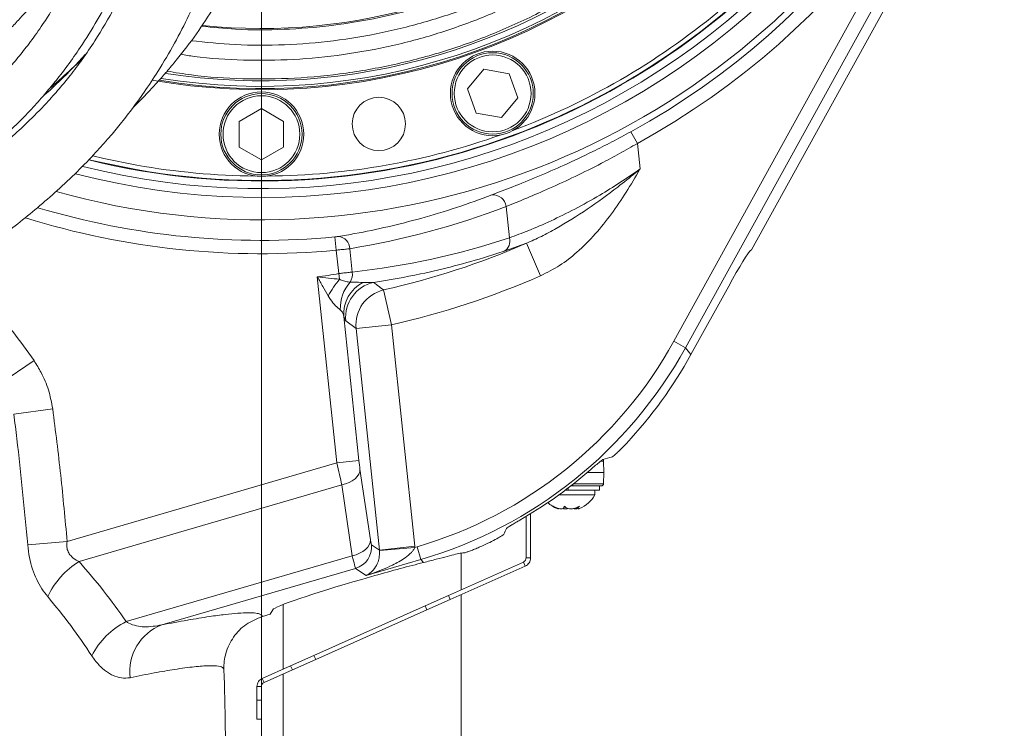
# Model space of a CAD drawing. Header units: millimetres. Extents: x 0 to 8410, y 0 to 5940.
# Tile 198 of 256: x 5260 to 5482, y 2447 to 2606. Entities that reach past the tile are written whole.
import ezdxf

# ---------------------------------------------------------------- set-up
doc = ezdxf.new("R2010")
doc.units = ezdxf.units.MM
doc.header["$LTSCALE"] = 10
doc.styles.add('SLDTEXTSTYLE0', font='TXT', dxfattribs={"width": 0.605})
doc.dimstyles.new('SLDDIMSTYLE0', dxfattribs={"dimtxt": 50, "dimasz": 50, "dimexe": 0, "dimexo": 0.0625, "dimgap": 12.5, "dimtad": 1, "dimtoh": 1, "dimdec": 1, "dimrnd": 1e-09, "dimzin": 12, "dimdsep": 46, "dimtxsty": 'SLDTEXTSTYLE0', "dimsah": 1, "dimcen": 0.09, "dimadec": 0, "dimazin": 0, "dimtfac": 1, "dimtofl": 0, "dimtmove": 0, "dimatfit": 3, "dimfxl": 0, "dimfrac": 2, "dimtolj": 1, "dimtzin": 12, "dimarcsym": 0})

# ---------------------------------------------------------------- blocks, each defined once
blk = doc.blocks.new('*D3')
at = {"color": 7, "linetype": 'Continuous', "lineweight": 0}
for p, q in [((5314.72, 2732.57), (5314.72, 2102.57)), ((5139.72, 2207.21), (5139.72, 2102.57)), ((5314.72, 2117.57), (5139.72, 2117.57))]:
    blk.add_line(p, q, dxfattribs=at)
for points in [[(5139.72, 2117.57), (5189.72, 2110.07), (5189.72, 2125.07)], [(5314.72, 2117.57), (5264.72, 2125.07), (5264.72, 2110.07)]]:
    blk.add_solid(points, dxfattribs=at)
at = {"color": 7, "linetype": 'Continuous', "lineweight": 0, "insert": (5169.94, 2182.03), "char_height": 50, "attachment_point": 1, "style": 'SLDTEXTSTYLE0'}
blk.add_mtext('175', dxfattribs=at)
blk = doc.blocks.new('*D9')
at = {"color": 7, "linetype": 'Continuous', "lineweight": 0}
for p, q in [((5314.72, 2732.57), (4589.07, 2732.57)), ((4604.07, 2237.57), (4604.07, 2732.57)), ((4975.83, 2237.57), (4589.07, 2237.57))]:
    blk.add_line(p, q, dxfattribs=at)
for points in [[(4604.07, 2732.57), (4596.57, 2682.57), (4611.57, 2682.57)], [(4604.07, 2237.57), (4611.57, 2287.57), (4596.57, 2287.57)]]:
    blk.add_solid(points, dxfattribs=at)
at = {"color": 7, "linetype": 'Continuous', "lineweight": 0, "insert": (4539.62, 2427.79), "char_height": 50, "attachment_point": 1, "rotation": 90, "style": 'SLDTEXTSTYLE0'}
blk.add_mtext('495', dxfattribs=at)
blk = doc.blocks.new('*D10')
at = {"color": 7, "linetype": 'Continuous', "lineweight": 0}
for p, q in [((5314.72, 3964.57), (4489.07, 3964.57)), ((4504.07, 2237.57), (4504.07, 3964.57)), ((4975.83, 2237.57), (4489.07, 2237.57))]:
    blk.add_line(p, q, dxfattribs=at)
for points in [[(4504.07, 3964.57), (4496.57, 3914.57), (4511.57, 3914.57)], [(4504.07, 2237.57), (4511.57, 2287.57), (4496.57, 2287.57)]]:
    blk.add_solid(points, dxfattribs=at)
at = {"color": 7, "linetype": 'Continuous', "lineweight": 0, "insert": (4439.62, 3024.71), "char_height": 50, "attachment_point": 1, "rotation": 90, "style": 'SLDTEXTSTYLE0'}
blk.add_mtext('1727', dxfattribs=at)

msp = doc.modelspace()

# ---------------------------------------------------------------- linework, layer by layer
at = {"color": 8, "linetype": 'Continuous', "lineweight": 0}
for p, q in [((5407.444348, 2534.057904), (5469.791203, 2646.892994)), ((5472.413422, 2645.444091), (5410.066567, 2532.609002)), ((5397.816658, 2581.140534), (5399.257811, 2578.514049)), ((5399.257811, 2578.514049), (5399.862519, 2572.760637)), ((5370.469826, 2557.306243), (5369.732616, 2564.320324)), ((5331.543759, 2554.520469), (5331.262021, 2557.503081)), ((5334.610256, 2554.85542), (5335.161372, 2549.611904)), ((5374.301869, 2556.089681), (5369.284658, 2554.284021)), ((5377.498019, 2548.767843), (5374.301869, 2556.089681)), ((5332.096906, 2549.257625), (5331.543759, 2554.520469)), ((5331.681726, 2506.713121), (5327.288828, 2548.508752)), ((5332.313427, 2547.985935), (5332.096906, 2549.257625)), ((5337.552411, 2547.234346), (5339.956278, 2547.276454)), ((5343.95583, 2537.785393), (5342.202627, 2545.579685)), ((5333.241654, 2539.639701), (5336.647521, 2507.235047)), ((5336.010559, 2536.950311), (5333.683357, 2538.629334)), ((5343.95583, 2537.785393), (5336.010559, 2536.950311)), ((5343.95583, 2537.785393), (5349.189987, 2487.985716)), ((5341.244716, 2487.150635), (5336.010559, 2536.950311)), ((5407.444348, 2534.057904), (5410.066567, 2532.609002)), ((5410.066567, 2532.609002), (5411.293956, 2531.074778)), ((5255.809923, 2524.484605), (5263.597409, 2529.717902)), ((5259.048668, 2517.693356), (5267.798582, 2518.851905)), ((5271.040269, 2489.045925), (5331.681726, 2506.713121)), ((5336.647521, 2507.235047), (5331.681726, 2506.713121)), ((5391.658879, 2507.087848), (5390.984466, 2507.087848)), ((5336.882848, 2505.332912), (5339.23652, 2489.428977)), ((5332.799087, 2501.783465), (5273.718789, 2484.571095)), ((5335.152759, 2485.87953), (5332.799087, 2501.783465)), ((5384.724686, 2501.901286), (5384.724686, 2501.574759)), ((5384.928322, 2502.061671), (5391.658879, 2502.061671)), ((5383.724686, 2500.574759), (5383.724686, 2501.125979)), ((5262.166038, 2488.287618), (5271.040269, 2489.045925)), ((5339.464785, 2488.345732), (5341.244716, 2487.150635)), ((5349.189987, 2487.985716), (5341.244716, 2487.150635)), ((5349.212809, 2487.747527), (5341.253853, 2487.058782)), ((5349.212809, 2487.747527), (5349.753944, 2487.90518)), ((5349.753944, 2487.90518), (5350.591923, 2485.028874)), ((5284.331952, 2471.073468), (5335.152759, 2485.87953)), ((5350.591923, 2485.028874), (5338.266586, 2481.438027)), ((5351.143961, 2484.338832), (5350.591923, 2485.028874)), ((5335.895622, 2483.029962), (5292.30927, 2470.331575)), ((5338.266586, 2481.438027), (5335.895622, 2483.029962)), ((5356.750914, 2476.944571), (5357.157651, 2476.031025)), ((5351.917769, 2473.69808), (5351.511032, 2474.611625)), ((5326.527205, 2463.488109), (5326.933942, 2462.574563)), ((5321.69406, 2460.241618), (5321.287324, 2461.155163)), ((5313.725347, 2453.393182), (5314.725347, 2453.393182))]:
    msp.add_line(p, q, dxfattribs=at)
at = {"color": 7, "linetype": 'Continuous', "lineweight": 0}
for p, q in [((5474.461887, 2644.312215), (5424.877594, 2554.574759)), ((5361.025958, 2590.744039), (5364.737094, 2595.166799)), ((5364.737094, 2595.166799), (5370.422884, 2594.164241)), ((5370.422884, 2594.164241), (5372.397538, 2588.738923)), ((5267.699894, 2591.606297), (5267.985044, 2591.266469)), ((5363.000612, 2585.318721), (5361.025958, 2590.744039)), ((5372.397538, 2588.738923), (5368.686402, 2584.316163)), ((5309.724686, 2583.461511), (5314.724686, 2586.348262)), ((5314.724686, 2586.348262), (5319.724686, 2583.461511)), ((5368.686402, 2584.316163), (5363.000612, 2585.318721)), ((5309.724686, 2577.688008), (5309.724686, 2583.461511)), ((5319.724686, 2583.461511), (5319.724686, 2577.688008)), ((5314.724686, 2574.801257), (5309.724686, 2577.688008)), ((5319.724686, 2577.688008), (5314.724686, 2574.801257)), ((5424.662733, 2554.448001), (5424.877594, 2554.574759)), ((5419.794465, 2546.458965), (5411.293956, 2531.074778)), ((5391.658879, 2507.087848), (5391.724686, 2504.574759)), ((5391.724686, 2504.574759), (5388.046312, 2504.574759)), ((5391.724686, 2504.574759), (5391.658879, 2502.061671)), ((5381.641928, 2499.574759), (5389.724686, 2499.574759)), ((5382.997474, 2500.574759), (5383.724686, 2500.574759)), ((5390.724686, 2500.574759), (5383.724686, 2500.574759)), ((5384.724686, 2501.574759), (5384.231329, 2501.574759)), ((5384.306714, 2501.574759), (5384.724686, 2501.574759)), ((5391.15905, 2501.574759), (5384.724686, 2501.574759)), ((5389.724686, 2499.574759), (5389.724686, 2500.574759)), ((5390.724686, 2501.574759), (5390.724686, 2500.574759)), ((5375.224686, 2495.291922), (5375.224686, 2485.373803)), ((5385.879858, 2496.82489), (5385.879858, 2496.49237)), ((5374.224686, 2494.68703), (5374.224686, 2485.373803)), ((5359.617132, 2478.220694), (5359.617132, 2486.466442)), ((5373.631423, 2484.460258), (5356.750914, 2476.944571)), ((5374.03816, 2483.546712), (5373.631423, 2484.460258)), ((5375.224686, 2485.373803), (5374.224686, 2485.373803)), ((5374.03816, 2483.546712), (5357.157651, 2476.031025)), ((5340.196281, 2481.395364), (5337.26374, 2480.557646)), ((5351.511032, 2474.611625), (5356.750914, 2476.944571)), ((5357.157651, 2476.031025), (5351.917769, 2473.69808)), ((5359.617132, 2396.574759), (5359.617132, 2477.126057)), ((5317.275558, 2473.745955), (5316.724686, 2472.724366)), ((5319.617132, 2474.911021), (5319.617132, 2460.411546)), ((5351.511032, 2474.611625), (5326.527205, 2463.488109)), ((5351.917769, 2473.69808), (5326.933942, 2462.574563)), ((5316.724686, 2472.724366), (5314.929093, 2472.20124)), ((5321.287324, 2461.155163), (5326.527205, 2463.488109)), ((5326.933942, 2462.574563), (5321.69406, 2460.241618)), ((5321.287324, 2461.155163), (5314.911874, 2458.31663)), ((5321.69406, 2460.241618), (5315.318611, 2457.403085)), ((5315.318611, 2457.403085), (5314.911874, 2458.31663)), ((5319.617132, 2459.31691), (5319.617132, 2396.574759)), ((5314.725347, 2456.489539), (5313.725347, 2456.489539)), ((5313.725347, 2456.489539), (5313.725347, 2453.393182)), ((5314.725347, 2456.489539), (5314.725347, 2453.393182)), ((5313.725347, 2449.128947), (5313.725347, 2453.393182)), ((5314.725347, 2453.393182), (5314.725347, 2449.128947)), ((5314.725347, 2449.128947), (5313.725347, 2449.128947))]:
    msp.add_line(p, q, dxfattribs=at)
at = {"color": 7, "linetype": 'Continuous', "lineweight": 0, "flags": 128}
for points in [[(5286.524222, 2572.64198), (5279.113838, 2574.127205), (5276.01007, 2574.856851)], [(5276.799191, 2575.693859), (5279.278424, 2575.115169), (5286.69787, 2573.626788)]]:
    msp.add_lwpolyline(points, dxfattribs=at)
at = {"color": 8, "linetype": 'Continuous', "lineweight": 0, "flags": 128}
for points in [[(5336.882848, 2505.332912), (5336.827244, 2504.770538), (5336.617867, 2504.209431), (5336.261273, 2503.667163), (5335.76863, 2503.160717), (5335.155366, 2502.705952), (5334.440688, 2502.317111), (5333.646975, 2502.006372), (5332.799087, 2501.783465)], [(5339.23652, 2489.428977), (5339.180917, 2488.866603), (5338.971539, 2488.305496), (5338.614946, 2487.763229), (5338.122303, 2487.256782), (5337.509039, 2486.802017), (5336.79436, 2486.413176), (5336.000648, 2486.102437), (5335.152759, 2485.87953)]]:
    msp.add_lwpolyline(points, dxfattribs=at)
at = {"color": 7, "linetype": 'Continuous', "lineweight": 0}
for centre, radius in [((5366.711748, 2589.741481), 9.5), ((5366.711748, 2589.741481), 9.135), ((5314.724686, 2580.574759), 9.5), ((5314.724686, 2580.574759), 9.135), ((5341.119209, 2582.883981), 6)]:
    msp.add_circle(centre, radius, dxfattribs=at)
at = {"color": 8, "linetype": 'Continuous', "lineweight": 0}
for centre in [(5366.711748, 2589.741481), (5314.724686, 2580.574759)]:
    msp.add_circle(centre, 8.635, dxfattribs=at)
for centre, radius, start, end in [((5314.724686, 2732.574759), 175.728631, 298.7535802, 39.6372317), ((5314.724686, 2732.574759), 172.732742, 298.7535802, 38.30685903), ((5314.724686, 2732.574759), 171.217178, 254.36729276, 37.59901274), ((5314.724686, 2732.574759), 166.22403, 255.43689461, 0), ((5314.724686, 2732.574759), 128.248325, 264.05898386, 355.49458765), ((5366.802955, 2564.00295), 2.946802, 6.18281586, 95.17116608), ((5314.724686, 2732.574759), 175.851005, 253.3984816, 275.39616856), ((5314.724686, 2732.574759), 178.846894, 252.75208783, 275.39616856), ((5331.778572, 2554.771911), 2.832915, 1.68922074, 85.21669297), ((5367.922577, 2556.561656), 2.653844, 300.88045382, 16.29418579), ((5303.20157, 2718.968413), 177.720943, 282.67679575, 293.58237191), ((5303.20157, 2718.968413), 172.153106, 278.043081, 279.66264704), ((5331.742603, 2549.182977), 3.44557, 327.3911183, 7.1511103), ((5303.20157, 2718.968413), 185.709979, 282.67679575, 293.58237191), ((5351.426803, 2531.974614), 24.933583, 140.04701045, 150.47305146), ((5341.535609, 2541.405077), 9.085099, 139.32745751, 181.63870305), ((5341.046561, 2540.230324), 7.827222, 116.51358732, 184.32751432), ((5341.655906, 2539.444628), 8.014127, 102.24421456, 185.83891978), ((5343.983022, 2537.765881), 8.014071, 102.8358514, 185.84094436), ((5334.482299, 2487.835013), 5.008593, 286.39033686, 5.85254224), ((5283.661235, 2468.560179), 18.846794, 121.83941954, 154.39734728), ((5292.153641, 2455.449102), 17.472825, 116.59292997, 152.97636868), ((5296.365074, 2459.829804), 11.257742, 111.11665782, 186.91792737)]:
    msp.add_arc(centre, radius, start, end, dxfattribs=at)
at = {"color": 7, "linetype": 'Continuous', "lineweight": 0}
for centre, radius, start, end in [((5314.724686, 2732.574759), 162.5, 256.17390541, 32.96197167), ((5314.724686, 2732.574759), 162.4, 260, 32.90204829), ((5314.724686, 2732.574759), 142, 260, 12.07936695), ((5314.724686, 2732.574759), 141.75, 260.70937141, 11.46418576), ((5314.724686, 2732.574759), 141.25, 260.82915873, 10.07988393), ((5314.724686, 2732.574759), 140, 261.15851065, 2.45173427), ((5314.724686, 2732.574759), 164.232051, 255.83659015, 0), ((5314.724686, 2732.574759), 161.4, 290.50289969, 309.49710031), ((5314.724686, 2732.574759), 161.4, 270.50289969, 289.49710031), ((5314.724686, 2732.574759), 161.4, 260, 269.49710031), ((5391.15905, 2507.074759), 0.5, 1.5, 53.99484116), ((5391.15905, 2502.074759), 0.5, 270, 358.5), ((5383.605297, 2502.973741), 7, 292.10681628, 330.95025276), ((5383.844075, 2502.973741), 7, 227.57364568, 247.96818285), ((4425.084061, 2432.574759), 881.640625, 0.121917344, 1.801154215)]:
    msp.add_arc(centre, radius, start, end, dxfattribs=at)
at = {"color": 8, "linetype": 'Continuous', "lineweight": 0}
for centre, major_axis, ratio, start_param, end_param in [((5305.69368, 2731.625562), (178.497302, 18.760822), 0.9979828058, 4.7697004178, 4.9727292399), ((5316.369492, 2720.352417), (171.175831, 17.991305), 0.9979828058, 4.7172791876, 4.9276263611), ((5322.479498, 2581.130494), (-60.693039, 75.86564), 0.9983968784, 2.7509044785, 3.5322808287), ((5322.479498, 2581.130494), (-62.564129, 78.204483), 0.9984928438, 2.7509044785, 3.5322808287), ((5331.835118, 2506.75781), (-1.717004, 7.832362), 0.0198798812, 1.5721439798, 2.2545704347), ((5336.800913, 2507.279736), (-0.317217, 3.032171), 0.0515680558, 1.5801401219, 2.2625665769), ((5339.154585, 2491.375801), (-0.317217, 3.032171), 0.0515680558, 2.2625665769, 3.0985765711), ((5336.240346, 2486.654609), (4.191677, -2.814414), 0.9903206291, 0.6764784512, 0.694867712), ((5336.240346, 2486.654609), (-10.818011, 7.263527), 0.9976762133, 3.8180711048, 3.8364603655), ((5334.188791, 2490.853875), (-1.717004, 7.832362), 0.0198798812, 2.2545704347, 3.090580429)]:
    msp.add_ellipse(centre, major_axis=major_axis, ratio=ratio, start_param=start_param, end_param=end_param, dxfattribs=at)
at = {"color": 7, "linetype": 'Continuous', "lineweight": 0}
for centre, major_axis, ratio, start_param, end_param in [((5420.273472, 2546.458965), (4.431125, 7.997421), 0.0458415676, 0.0777538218, 1.5961902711), ((5323.701326, 2579.603221), (-62.570143, 78.212), 0.9983968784, 3.2850078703, 3.5322808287), ((5355.623009, 2539.701464), (109.307909, 20.644374), 0.3569342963, 4.9785143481, 4.9993548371), ((5322.851359, 2580.665672), (-62.570143, 78.212), 0.9983968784, 2.9888138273, 3.1735615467), ((5346.547125, 2551.046221), (29.899859, 117.748211), 0.3369425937, 4.2618458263, 4.2747527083), ((5323.701326, 2579.603221), (-62.570143, 78.212), 0.9983968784, 2.8716662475, 2.8832483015), ((5340.269008, 2480.276975), (20.07218, 5.746862), 0.0524591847, 0.9832825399, 1.5594007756), ((5337.191538, 2479.397856), (19.926912, 5.713763), 0.0528297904, 1.5520263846, 3.0900220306)]:
    msp.add_ellipse(centre, major_axis=major_axis, ratio=ratio, start_param=start_param, end_param=end_param, dxfattribs=at)
for points, knots in [([(5285.875591, 2586.591264), (5286.344553, 2587.048245), (5287.651983, 2588.32227), (5289.526836, 2590.286231), (5291.574145, 2592.505645), (5293.53948, 2594.736058), (5295.698372, 2597.312119), (5298.666307, 2601.081401), (5302.179765, 2606.016785), (5305.904074, 2612.059291), (5309.21967, 2618.34586), (5312.082763, 2624.738036), (5314.622803, 2631.337587), (5316.902318, 2638.185421), (5319.068043, 2645.677346), (5321.187237, 2654.051593), (5322.894776, 2661.853026), (5324.209058, 2668.650334), (5325.118711, 2673.810765), (5325.857156, 2678.37628), (5326.422134, 2682.137887), (5326.838846, 2685.086533), (5327.168023, 2687.527844), (5327.521282, 2690.25893), (5327.956614, 2693.829309), (5328.478363, 2698.492516), (5329.026466, 2703.961051), (5329.498763, 2709.37429), (5329.8894, 2714.528651), (5330.203167, 2719.275932), (5330.48403, 2724.289637), (5330.72393, 2729.569797), (5330.91121, 2734.956319), (5331.036451, 2739.962831), (5331.109337, 2744.205964), (5331.146642, 2747.466334), (5331.165701, 2750.084451), (5331.17512, 2752.431245), (5331.178034, 2755.998068), (5331.153114, 2761.20231), (5331.061817, 2768.377018), (5330.886126, 2776.745553), (5330.600746, 2786.359401), (5330.202484, 2797.183428), (5329.827959, 2806.857954), (5329.553813, 2814.68388), (5329.390585, 2819.989751), (5329.284006, 2824.147536), (5329.218832, 2827.272608), (5329.180613, 2829.513749), (5329.15626, 2831.298143), (5329.137513, 2833.038132), (5329.121013, 2835.279325), (5329.115284, 2838.522929), (5329.142037, 2842.863006), (5329.230123, 2848.224472), (5329.413439, 2854.513062), (5329.725784, 2861.637419), (5330.175079, 2869.56291), (5330.533883, 2875.092016), (5330.723148, 2878.008549)], [0, 0, 0, 0, 0.00700877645, 0.01953991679, 0.02908521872, 0.03926494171, 0.05123854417, 0.06486877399, 0.09019551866, 0.11521989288, 0.13914621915, 0.16378167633, 0.18708465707, 0.21124505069, 0.23687879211, 0.2657022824, 0.29795484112, 0.3167712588, 0.33479946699, 0.35017299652, 0.36280359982, 0.37262166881, 0.37976040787, 0.38725750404, 0.39994302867, 0.41542189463, 0.43373201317, 0.45430543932, 0.46907028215, 0.48467488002, 0.50111684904, 0.51839105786, 0.5364897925, 0.55384357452, 0.56728098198, 0.57784533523, 0.58557415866, 0.59273510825, 0.60064555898, 0.62020007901, 0.64318134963, 0.67002381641, 0.70092277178, 0.73566559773, 0.77388027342, 0.79355931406, 0.81059727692, 0.82471349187, 0.83344062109, 0.8406138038, 0.84626429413, 0.8506167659, 0.85737318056, 0.86785097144, 0.8819186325, 0.89939687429, 0.92005752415, 0.94369771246, 0.97030126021, 1, 1, 1, 1]), ([(5298.726788, 2876.998974), (5298.566155, 2874.311585), (5298.260432, 2869.196843), (5297.865507, 2861.874706), (5297.57157, 2855.277641), (5297.375363, 2849.416613), (5297.259177, 2844.367358), (5297.197659, 2840.187156), (5297.170294, 2836.852069), (5297.161218, 2834.039327), (5297.166708, 2828.958002), (5297.256051, 2820.93035), (5297.515937, 2810.02244), (5297.896536, 2798.48046), (5298.355358, 2786.74601), (5298.866799, 2774.843276), (5299.315365, 2764.560831), (5299.660789, 2756.125298), (5299.903824, 2749.707716), (5300.099845, 2743.977922), (5300.267199, 2738.450515), (5300.418205, 2732.564585), (5300.548241, 2725.9133), (5300.632434, 2718.697002), (5300.643219, 2711.49134), (5300.572796, 2704.509555), (5300.421617, 2697.857457), (5300.186473, 2691.515781), (5299.88214, 2685.687724), (5299.532079, 2680.491769), (5299.108428, 2675.327726), (5298.553804, 2669.695178), (5297.777687, 2663.219321), (5296.783382, 2656.44986), (5295.620197, 2649.916691), (5294.374168, 2644.01701), (5293.056574, 2638.635667), (5291.653697, 2633.616038), (5290.128146, 2628.79524), (5288.123057, 2623.150572), (5285.423487, 2616.54731), (5281.760492, 2608.987578), (5278.002507, 2602.559824), (5274.563535, 2597.508301), (5271.860126, 2593.923138), (5269.184732, 2590.67035), (5265.995108, 2587.097317), (5262.370372, 2583.42266), (5258.688738, 2580.038968), (5255.360764, 2577.16882), (5251.958185, 2574.372031), (5247.97836, 2571.239101), (5243.34309, 2567.715048), (5237.980112, 2563.72584), (5232.128913, 2559.389335), (5225.838601, 2554.630069), (5219.229326, 2549.397187), (5212.186211, 2543.368295), (5205.449854, 2536.920073), (5199.179216, 2530.04697), (5194.109579, 2523.640169), (5191.140434, 2519.248511), (5189.889031, 2517.397562)], [0, 0, 0, 0, 0.01998909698, 0.03804402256, 0.05424648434, 0.06858264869, 0.08094304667, 0.09101296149, 0.09891792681, 0.1050851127, 0.11132214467, 0.13555007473, 0.16275667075, 0.18942151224, 0.21800990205, 0.24643558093, 0.27419758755, 0.29121057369, 0.30650210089, 0.3199125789, 0.33205028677, 0.3459318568, 0.36193293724, 0.37958958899, 0.39759445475, 0.41362228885, 0.42978979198, 0.44554909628, 0.45948165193, 0.47208014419, 0.48338831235, 0.49722151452, 0.51342427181, 0.531214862, 0.54763301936, 0.56254466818, 0.57606204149, 0.58901212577, 0.60170634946, 0.61431629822, 0.63463821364, 0.65673964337, 0.68007736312, 0.69369148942, 0.7056201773, 0.71607622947, 0.72751377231, 0.74401431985, 0.75738290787, 0.76744019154, 0.77881287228, 0.79200665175, 0.80707730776, 0.82421855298, 0.84400428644, 0.86369046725, 0.88554407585, 0.90960894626, 0.93596734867, 0.95839056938, 0.98246290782, 1, 1, 1, 1]), ([(5202.725809, 2508.408115), (5203.934014, 2510.215283), (5206.641127, 2514.264434), (5211.197997, 2520.016925), (5216.206789, 2525.467061), (5221.046352, 2530.140157), (5225.766646, 2534.308203), (5230.260187, 2538.00637), (5234.418343, 2541.25903), (5237.97092, 2543.953454), (5241.06333, 2546.258985), (5244.875939, 2549.07652), (5249.718566, 2552.639284), (5255.075832, 2556.651584), (5259.987028, 2560.470936), (5264.422258, 2564.083903), (5268.907191, 2567.972846), (5273.317226, 2572.11564), (5277.187442, 2576.109012), (5280.380967, 2579.691231), (5283.034684, 2582.875853), (5285.667717, 2586.249482), (5288.515673, 2590.184158), (5291.791081, 2595.137328), (5295.181392, 2600.890112), (5298.429466, 2607.18996), (5301.328504, 2613.623622), (5303.873094, 2620.134264), (5306.139117, 2626.860888), (5308.139823, 2633.79757), (5309.975939, 2641.337262), (5311.672316, 2649.740646), (5312.935489, 2657.570267), (5313.849969, 2664.500367), (5314.455251, 2669.909528), (5314.921151, 2674.840283), (5315.254666, 2678.97728), (5315.485, 2682.271346), (5315.647931, 2684.897208), (5315.800869, 2687.627397), (5315.966067, 2691.015051), (5316.139735, 2695.428563), (5316.290706, 2700.636625), (5316.390376, 2706.152008), (5316.4374, 2711.861167), (5316.434501, 2717.658595), (5316.378158, 2723.926987), (5316.263484, 2730.601477), (5316.112861, 2736.749131), (5315.961064, 2741.893722), (5315.839492, 2745.624903), (5315.739035, 2748.524138), (5315.65043, 2750.981498), (5315.518752, 2754.517584), (5315.315551, 2759.705567), (5315.019705, 2766.8676), (5314.663788, 2775.208667), (5314.255271, 2784.738178), (5313.816833, 2795.410244), (5313.485237, 2804.637463), (5313.273398, 2811.84529), (5313.158701, 2816.465627), (5313.078278, 2820.438843), (5313.025768, 2823.737236), (5312.993934, 2826.37982), (5312.975644, 2828.463224), (5312.963479, 2830.465913), (5312.956036, 2832.975317), (5312.963037, 2836.471696), (5313.003687, 2841.030425), (5313.102068, 2846.5781), (5313.286892, 2853.023079), (5313.588402, 2860.277791), (5314.01195, 2868.313787), (5314.346586, 2873.916024), (5314.522585, 2876.862464)], [0, 0, 0, 0, 0.0169964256, 0.0380822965, 0.0572340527, 0.0745939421, 0.0902359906, 0.1058687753, 0.1193605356, 0.1307026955, 0.1399692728, 0.1488136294, 0.1668175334, 0.1856522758, 0.1996130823, 0.2141002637, 0.2291941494, 0.2449138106, 0.260489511, 0.2720179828, 0.281931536, 0.2924034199, 0.3048834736, 0.31916859, 0.3377279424, 0.3555588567, 0.3725149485, 0.3903555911, 0.4072545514, 0.4247021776, 0.4430418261, 0.4635812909, 0.4865998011, 0.5000397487, 0.5136473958, 0.5254860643, 0.5353487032, 0.5431833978, 0.5489510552, 0.5540206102, 0.5625688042, 0.5729729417, 0.5852603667, 0.5993616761, 0.6118534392, 0.6254247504, 0.6400754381, 0.6558001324, 0.6721444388, 0.6830474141, 0.6917295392, 0.6981889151, 0.7032779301, 0.7088737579, 0.7228553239, 0.7394565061, 0.7588005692, 0.7809929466, 0.8058877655, 0.833254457, 0.8454752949, 0.8563795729, 0.8656749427, 0.873402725, 0.8796009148, 0.8843023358, 0.8881029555, 0.8937218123, 0.9019769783, 0.9127705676, 0.9259665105, 0.9413863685, 0.95885987, 0.9783627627, 1, 1, 1, 1]), ([(5298.72518, 2871.482149), (5298.609098, 2868.297097), (5298.391077, 2862.315033), (5298.09203, 2853.866962), (5297.845693, 2846.535247), (5297.658427, 2840.701055), (5297.513962, 2836.307324), (5297.407031, 2833.163845), (5297.312827, 2830.493934), (5297.132686, 2825.593513), (5296.819942, 2817.84054), (5296.352619, 2807.309129), (5295.830893, 2796.172474), (5295.290401, 2784.859169), (5294.758562, 2773.389683), (5294.309638, 2763.492884), (5293.934858, 2755.389559), (5293.644309, 2749.250213), (5293.376518, 2743.748187), (5293.107752, 2738.388125), (5292.808837, 2732.629545), (5292.455694, 2726.119223), (5292.052402, 2719.07594), (5291.630578, 2712.29448), (5291.198542, 2705.973649), (5290.76289, 2700.170569), (5290.296577, 2694.562046), (5289.817154, 2689.361802), (5289.348308, 2684.74563), (5288.884596, 2680.561718), (5288.377072, 2676.338885), (5287.679763, 2671.032373), (5286.703591, 2664.478025), (5285.422317, 2657.176228), (5283.964706, 2650.184308), (5282.391589, 2643.806495), (5280.708856, 2637.943577), (5278.891751, 2632.44586), (5276.875662, 2627.075334), (5274.573939, 2621.632339), (5271.903493, 2616.016598), (5268.800657, 2610.315425), (5265.622493, 2605.270157), (5262.632764, 2601.096948), (5259.986435, 2597.744378), (5257.183493, 2594.492929), (5254.302175, 2591.446102), (5251.55429, 2588.775049), (5249.316012, 2586.729824), (5247.369877, 2585.027305), (5245.493811, 2583.440324), (5243.45483, 2581.768127), (5241.190199, 2579.963564), (5238.335134, 2577.74603), (5234.799774, 2575.069903), (5230.463558, 2571.849011), (5225.576329, 2568.239699), (5220.10842, 2564.155203), (5214.088281, 2559.50819), (5207.580309, 2554.181196), (5200.686115, 2548.019832), (5194.11261, 2541.436262), (5187.997296, 2534.45229), (5183.177257, 2528.176594), (5180.353175, 2523.986955), (5179.239517, 2522.334798)], [0, 0, 0, 0, 0.02444367, 0.0459093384, 0.0644836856, 0.0799947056, 0.0898255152, 0.0974475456, 0.1035295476, 0.1097757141, 0.1340186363, 0.1612198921, 0.1879065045, 0.2164637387, 0.2448088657, 0.2725092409, 0.2893734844, 0.304470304, 0.3176983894, 0.3298670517, 0.3439202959, 0.3600875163, 0.3778045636, 0.3958118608, 0.4100974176, 0.4244768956, 0.4387241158, 0.4516495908, 0.4630919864, 0.4730884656, 0.4828773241, 0.4946946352, 0.5129373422, 0.5323703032, 0.5503195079, 0.5668096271, 0.5822015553, 0.5968711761, 0.6112967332, 0.6265427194, 0.6428781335, 0.6599441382, 0.6776015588, 0.6900701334, 0.7007713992, 0.7117031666, 0.7244149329, 0.7344092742, 0.7425320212, 0.7488473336, 0.7552388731, 0.7623013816, 0.7700565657, 0.7785265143, 0.7913799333, 0.8057380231, 0.822026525, 0.8403808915, 0.8608654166, 0.8835400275, 0.9084732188, 0.9357633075, 0.9589602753, 0.9838162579, 1, 1, 1, 1]), ([(5186.822158, 2515.849822), (5188.119203, 2517.78881), (5190.979875, 2522.065306), (5195.66972, 2528.184512), (5200.750618, 2533.973182), (5205.651295, 2538.959337), (5210.439737, 2543.414759), (5215.022442, 2547.371608), (5219.309056, 2550.857371), (5223.030638, 2553.761862), (5226.166, 2556.145353), (5229.692388, 2558.784465), (5233.956483, 2561.931826), (5239.636548, 2566.120276), (5246.04338, 2570.956043), (5253.091511, 2576.635221), (5258.929601, 2581.945921), (5263.302754, 2586.48124), (5266.165156, 2589.708236), (5268.732607, 2592.827422), (5271.314729, 2596.204177), (5274.428792, 2600.643532), (5277.820042, 2606.085812), (5281.166468, 2612.260657), (5284.155196, 2618.568828), (5286.778459, 2624.897787), (5289.103637, 2631.363828), (5291.1485, 2637.959864), (5293.043009, 2645.136211), (5294.829861, 2653.203709), (5296.400166, 2661.83437), (5297.679499, 2670.347094), (5298.608743, 2677.668776), (5299.235977, 2683.310864), (5299.674221, 2687.641678), (5299.998228, 2691.040987), (5300.187139, 2693.237939), (5300.269099, 2694.191093)], [0, 0, 0, 0, 0.0331095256, 0.0730240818, 0.1093235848, 0.1422378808, 0.1719260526, 0.201695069, 0.2275880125, 0.2496796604, 0.2680328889, 0.2828569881, 0.3114195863, 0.3420931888, 0.3811463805, 0.4229056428, 0.4674123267, 0.4899513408, 0.5096727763, 0.526700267, 0.5452830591, 0.5677146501, 0.6005249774, 0.6321281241, 0.6623383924, 0.6940606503, 0.7234783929, 0.7535715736, 0.7851737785, 0.8208563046, 0.8613309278, 0.898944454, 0.9319906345, 0.9562873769, 0.971810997, 0.9877701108, 1, 1, 1, 1]), ([(5284.10761, 2651.055312), (5283.576889, 2649.291193), (5282.442643, 2645.520961), (5280.505601, 2640.092993), (5278.356886, 2634.752778), (5275.992509, 2629.57922), (5273.255405, 2624.307376), (5270.051451, 2618.94826), (5267.062702, 2614.639145), (5264.638293, 2611.501392), (5263.04868, 2609.566252), (5261.572057, 2607.852583), (5259.947414, 2606.049838), (5257.900073, 2603.895124), (5255.102526, 2601.127599), (5251.892347, 2598.185732), (5248.695223, 2595.455111), (5246.017421, 2593.263327), (5243.52391, 2591.279277), (5240.843037, 2589.195375), (5237.588366, 2586.71409), (5233.694755, 2583.790655), (5229.106754, 2580.367654), (5223.993769, 2576.529298), (5218.597089, 2572.390011), (5212.973913, 2567.914958), (5207.18667, 2563.069099), (5201.099276, 2557.610845), (5194.796103, 2551.43757), (5188.389511, 2544.426641), (5182.355848, 2536.86029), (5178.663309, 2531.494683), (5176.896879, 2528.927894)], [0, 0, 0, 0, 0.0318079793, 0.067979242, 0.1003634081, 0.1325979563, 0.1682515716, 0.2055739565, 0.2434428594, 0.2616524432, 0.2764635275, 0.2882867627, 0.3022402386, 0.3199714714, 0.3416697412, 0.3731253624, 0.3987638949, 0.4181093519, 0.4361866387, 0.4567625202, 0.4799528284, 0.5108012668, 0.5456543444, 0.5847174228, 0.6281641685, 0.6707905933, 0.7171474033, 0.7673453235, 0.8215078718, 0.879807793, 0.9425026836, 1, 1, 1, 1]), ([(5275.364299, 2598.743313), (5274.334491, 2597.624835), (5272.319302, 2595.436134), (5269.169193, 2592.346665), (5266.88954, 2590.196998), (5265.62079, 2589.09059), (5265.438273, 2588.931427)], [0, 0, 0, 0, 0.3266288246, 0.6391660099, 0.9480919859, 1, 1, 1, 1]), ([(5267.085159, 2590.859382), (5267.97246, 2591.619943), (5270.434757, 2593.73053), (5272.979007, 2596.062802), (5274.58822, 2597.688406), (5274.732405, 2597.83406)], [0, 0, 0, 0, 0.3390130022, 0.9407753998, 1, 1, 1, 1]), ([(5393.629257, 2508.124445), (5393.687086, 2508.158741), (5393.802325, 2508.227083), (5394.288915, 2508.642295), (5395.083502, 2509.377563), (5395.993736, 2510.281202), (5396.593749, 2510.915588), (5396.789561, 2511.122618)], [0, 0, 0, 0, 0.1522178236, 0.3033322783, 0.536871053, 0.848859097, 1, 1, 1, 1]), ([(5387.885448, 2504.490387), (5388.473052, 2504.993941), (5389.422308, 2505.807418), (5390.514523, 2506.742563), (5391.119148, 2507.242249), (5391.398594, 2507.451701), (5391.460192, 2507.479677), (5391.479749, 2507.488559)], [0, 0, 0, 0, 0.3876365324, 0.6262141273, 0.8033242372, 0.9375529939, 1, 1, 1, 1]), ([(5380.346029, 2496.982078), (5380.580119, 2496.833598), (5380.985708, 2496.576338), (5381.38668, 2496.412915), (5381.566895, 2496.390404), (5381.552558, 2496.468064), (5381.548071, 2496.49237)], [0, 0, 0, 0, 0.3569449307, 0.6184505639, 0.8805837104, 1, 1, 1, 1]), ([(5382.826563, 2496.982078), (5382.796356, 2496.834184), (5382.744018, 2496.577939), (5382.360908, 2496.408449), (5381.866447, 2496.40248), (5381.266632, 2496.545484), (5380.746489, 2496.75906), (5380.444222, 2496.927394), (5380.346029, 2496.982078)], [0, 0, 0, 0, 0.235567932, 0.4081499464, 0.5811460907, 0.7450757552, 0.9171864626, 1, 1, 1, 1]), ([(5382.470451, 2496.495253), (5382.56439, 2496.472157), (5382.886277, 2496.393017), (5383.343132, 2496.39299), (5383.630661, 2496.471087), (5383.724686, 2496.496626)], [0, 0, 0, 0, 0.217124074, 0.743988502, 1, 1, 1, 1]), ([(5386.20522, 2496.982078), (5385.941737, 2496.834193), (5385.485206, 2496.577955), (5384.692908, 2496.408456), (5384.010668, 2496.402474), (5383.419251, 2496.545468), (5383.041566, 2496.759044), (5382.879287, 2496.927385), (5382.826563, 2496.982078)], [0, 0, 0, 0, 0.2355529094, 0.4081362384, 0.5811337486, 0.74506347, 0.9171728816, 1, 1, 1, 1]), ([(5384.978921, 2496.495253), (5385.021302, 2496.472099), (5385.166501, 2496.39277), (5385.522537, 2496.395247), (5385.846649, 2496.48037), (5385.96775, 2496.512175)], [0, 0, 0, 0, 0.2051977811, 0.7030289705, 1, 1, 1, 1]), ([(5385.901302, 2496.49237), (5385.897751, 2496.512444), (5385.88702, 2496.573109), (5386.022084, 2496.760782), (5386.160315, 2496.927816), (5386.20522, 2496.982078)], [0, 0, 0, 0, 0.2503207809, 0.7564621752, 1, 1, 1, 1]), ([(5386.235533, 2496.496264), (5386.182108, 2496.472036), (5386.00113, 2496.389966), (5385.941644, 2496.412492), (5385.899719, 2496.428368)], [0, 0, 0, 0, 0.2952000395, 1, 1, 1, 1]), ([(5369.810886, 2492.019495), (5369.851605, 2492.060857), (5369.932936, 2492.143476), (5370.408569, 2492.44905), (5371.102134, 2492.867049), (5371.940418, 2493.357126), (5372.539143, 2493.702157), (5372.809059, 2493.857703)], [0, 0, 0, 0, 0.19102776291, 0.38156265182, 0.58485141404, 0.81284372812, 1, 1, 1, 1]), ([(5364.24545, 2488.026937), (5364.861297, 2488.307501), (5366.093175, 2488.868716), (5367.687643, 2489.697517), (5368.811694, 2490.349741), (5369.198577, 2490.630501), (5369.236761, 2490.693683), (5369.242404, 2490.703021)], [0, 0, 0, 0, 0.2485087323, 0.4970922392, 0.7406452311, 0.9616676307, 1, 1, 1, 1]), ([(5351.143961, 2484.338832), (5352.137714, 2484.591476), (5354.154297, 2485.104157), (5356.570679, 2485.752847), (5358.485638, 2486.244613), (5359.725479, 2486.51464), (5360.076134, 2486.512659), (5360.227557, 2486.511803)], [0, 0, 0, 0, 0.2065401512, 0.4191236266, 0.6256273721, 0.8383362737, 1, 1, 1, 1]), ([(5360.227557, 2486.511803), (5360.290474, 2486.518098), (5360.416264, 2486.530682), (5360.964033, 2486.700459), (5361.71405, 2486.968421), (5362.495455, 2487.274424), (5362.997558, 2487.486558), (5363.18322, 2487.564999)], [0, 0, 0, 0, 0.2114665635, 0.4227858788, 0.6384379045, 0.86630535, 1, 1, 1, 1]), ([(5314.929093, 2472.20124), (5313.671398, 2471.696623), (5311.156052, 2470.687407), (5308.287199, 2467.696734), (5306.576883, 2464.136011), (5306.252019, 2461.534667), (5306.288465, 2460.306658), (5306.289102, 2460.285195)], [0, 0, 0, 0, 0.255354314, 0.5106994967, 0.7662877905, 0.995915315, 1, 1, 1, 1])]:
    msp.add_open_spline(points, degree=3, knots=knots, dxfattribs=at)
at = {"color": 8, "linetype": 'Continuous', "lineweight": 0}
for points, knots in [([(5296.625516, 2598.523929), (5297.612954, 2598.360183), (5302.255103, 2597.590379), (5310.721066, 2597.127919), (5321.941386, 2597.217569), (5333.17546, 2598.329615), (5344.273031, 2600.353876), (5355.188542, 2603.31659), (5365.841649, 2607.231431), (5376.171406, 2612.058324), (5386.053822, 2617.731384), (5395.412298, 2624.213192), (5404.173467, 2631.485949), (5412.302263, 2639.483894), (5419.7338, 2648.13047), (5426.40562, 2657.363828), (5432.262388, 2667.142678), (5437.268362, 2677.400642), (5441.475006, 2688.026446), (5443.504969, 2695.360528), (5444.518148, 2699.021057)], [0, 0, 0, 0, 0.0152984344, 0.0719210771, 0.1292066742, 0.1867036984, 0.24420213, 0.3014896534, 0.3594776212, 0.4176794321, 0.4758846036, 0.5338771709, 0.5920033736, 0.6503382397, 0.7086751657, 0.7668041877, 0.8249997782, 0.8834023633, 0.9418047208, 1, 1, 1, 1]), ([(5442.597209, 2699.021057), (5441.493242, 2695.246353), (5439.283099, 2687.689393), (5434.710409, 2676.795115), (5429.37004, 2666.521962), (5423.244002, 2656.953219), (5416.470062, 2648.096688), (5408.982742, 2639.832103), (5400.861918, 2632.252645), (5392.144314, 2625.41594), (5382.902926, 2619.335089), (5373.187041, 2614.032507), (5363.074287, 2609.559629), (5352.61438, 2605.967054), (5341.880109, 2603.253848), (5330.954044, 2601.426374), (5319.897619, 2600.534044), (5309.187569, 2600.511046), (5302.214015, 2601.241374), (5298.931302, 2601.585166)], [0, 0, 0, 0, 0.0623182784, 0.1247612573, 0.1870805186, 0.2458754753, 0.3048783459, 0.3638808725, 0.4226753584, 0.4809326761, 0.5393946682, 0.597854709, 0.6561093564, 0.7142830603, 0.772664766, 0.8310450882, 0.8892168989, 0.9478502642, 1, 1, 1, 1]), ([(5301.252113, 2604.850705), (5303.80753, 2604.588588), (5309.970114, 2603.956472), (5319.780018, 2604.004316), (5330.583473, 2604.866083), (5341.26044, 2606.649364), (5351.750497, 2609.293573), (5361.972111, 2612.79565), (5371.854446, 2617.155408), (5381.349085, 2622.323916), (5390.381445, 2628.251998), (5398.901533, 2634.916825), (5406.838329, 2642.305554), (5414.156056, 2650.361977), (5420.777958, 2658.997151), (5426.766467, 2668.326787), (5431.98704, 2678.343378), (5436.457388, 2688.965408), (5438.61858, 2696.335062), (5439.698091, 2700.01619)], [0, 0, 0, 0, 0.04201191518, 0.10131497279, 0.16014870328, 0.2191925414, 0.27823765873, 0.33707313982, 0.39596747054, 0.45506894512, 0.51417209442, 0.57306871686, 0.63247090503, 0.6920833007, 0.75169562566, 0.81109771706, 0.87402385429, 0.93707515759, 1, 1, 1, 1]), ([(5449.355961, 2698.185042), (5448.304091, 2694.401786), (5446.196585, 2686.821731), (5441.830374, 2675.842072), (5436.636209, 2665.244765), (5430.559249, 2655.141629), (5423.63634, 2645.60195), (5415.924985, 2636.668616), (5407.493343, 2628.408397), (5398.405604, 2620.896576), (5388.698049, 2614.2014), (5378.446257, 2608.341478), (5367.733929, 2603.357439), (5356.686517, 2599.314977), (5345.366927, 2596.255652), (5333.857236, 2594.163785), (5322.208165, 2593.020537), (5310.570944, 2592.910416), (5300.979522, 2593.486835), (5295.360262, 2594.437347), (5293.529044, 2594.747102)], [0, 0, 0, 0, 0.0573979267, 0.115001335, 0.1726054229, 0.2300042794, 0.2873983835, 0.3449980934, 0.402596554, 0.4599889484, 0.5173230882, 0.5748664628, 0.6324073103, 0.6897379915, 0.7464240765, 0.8033169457, 0.8602087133, 0.9168932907, 0.9729169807, 1, 1, 1, 1]), ([(5366.537355, 2566.937759), (5368.067598, 2567.526119), (5371.173568, 2568.720328), (5376.751638, 2570.981577), (5382.82381, 2573.619521), (5388.470934, 2576.279072), (5393.519326, 2578.82001), (5396.37889, 2580.364152), (5397.816658, 2581.140534)], [0, 0, 0, 0, 0.185298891, 0.3761055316, 0.5604168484, 0.7499174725, 0.8742603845, 1, 1, 1, 1]), ([(5399.257811, 2578.514049), (5397.918061, 2577.744665), (5395.224427, 2576.197781), (5390.522694, 2573.684606), (5385.181816, 2571.014667), (5379.501471, 2568.401707), (5374.175837, 2566.119766), (5371.227964, 2564.925919), (5369.732616, 2564.320324)], [0, 0, 0, 0, 0.1252856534, 0.2518931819, 0.43663754, 0.6263474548, 0.8104597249, 1, 1, 1, 1]), ([(5370.469826, 2557.306243), (5371.875269, 2557.817507), (5374.729017, 2558.855627), (5379.769975, 2561.042742), (5385.192791, 2563.710403), (5390.436166, 2566.634124), (5395.380577, 2569.676326), (5398.36152, 2571.727703), (5399.862519, 2572.760637)], [0, 0, 0, 0, 0.1747149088, 0.3547579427, 0.5303219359, 0.7106459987, 0.8543011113, 1, 1, 1, 1]), ([(5374.301869, 2556.089681), (5375.427404, 2556.580648), (5377.678775, 2557.562712), (5382.224699, 2560.038786), (5387.992385, 2563.636291), (5393.967284, 2567.979419), (5397.835971, 2571.069267), (5399.480045, 2572.439341), (5399.801085, 2572.708967), (5399.850841, 2572.750815), (5399.862519, 2572.760637)], [0, 0, 0, 0, 0.1286241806, 0.2572827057, 0.5270552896, 0.7968525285, 0.96048698, 0.9938724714, 0.998561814, 1, 1, 1, 1]), ([(5399.862519, 2572.760637), (5399.855584, 2572.748563), (5398.839661, 2570.979741), (5396.798085, 2567.561226), (5393.490414, 2562.66155), (5389.860641, 2558.103408), (5385.962712, 2554.203472), (5381.867443, 2550.970337), (5378.953624, 2549.501569), (5377.498019, 2548.767843)], [0, 0, 0, 0, 0.0012530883, 0.1835729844, 0.3581913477, 0.5329604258, 0.7070154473, 0.8536389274, 1, 1, 1, 1]), ([(5332.014802, 2557.594959), (5333.258744, 2557.808023), (5339.480188, 2558.873641), (5348.35765, 2560.956307), (5358.598324, 2564.023715), (5363.890178, 2565.966105), (5366.537355, 2566.937759)], [0, 0, 0, 0, 0.1064630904, 0.5324639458, 0.7661214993, 1, 1, 1, 1]), ([(5331.262021, 2557.503081), (5331.329212, 2557.509681), (5331.50601, 2557.527048), (5331.782112, 2557.559547), (5331.937111, 2557.583136), (5332.014802, 2557.594959)], [0, 0, 0, 0, 0.2341589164, 0.6161313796, 1, 1, 1, 1]), ([(5334.610256, 2554.85542), (5334.292481, 2554.818369), (5333.656811, 2554.744255), (5332.534602, 2554.622894), (5331.816891, 2554.548703), (5331.543759, 2554.520469)], [0, 0, 0, 0, 0.38241473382, 0.76497218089, 1, 1, 1, 1]), ([(5369.284658, 2554.284021), (5368.045771, 2553.881805), (5364.328914, 2552.675094), (5358.08265, 2550.922858), (5349.557816, 2548.881354), (5343.485753, 2547.866407), (5339.956278, 2547.276454)], [0, 0, 0, 0, 0.1285212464, 0.3855839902, 0.6428618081, 1, 1, 1, 1]), ([(5245.648399, 2549.645638), (5246.389732, 2549.036165), (5249.163333, 2546.755901), (5253.594137, 2542.303846), (5258.926907, 2536.315715), (5262.036977, 2531.922256), (5263.597409, 2529.717902)], [0, 0, 0, 0, 0.1069835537, 0.4002649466, 0.6990916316, 1, 1, 1, 1]), ([(5327.288828, 2548.508752), (5327.296559, 2548.507873), (5328.972487, 2548.317283), (5330.646819, 2548.151226), (5332.313427, 2547.985935)], [0, 0, 0, 0, 0.0046131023, 1, 1, 1, 1]), ([(5329.731495, 2544.262703), (5329.325947, 2544.958013), (5328.511515, 2546.354351), (5327.699529, 2547.782717), (5327.292348, 2548.50253), (5327.288828, 2548.508752)], [0, 0, 0, 0, 0.4957818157, 0.9956414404, 1, 1, 1, 1]), ([(5332.096906, 2549.257625), (5332.371337, 2549.290708), (5333.088385, 2549.377148), (5334.209009, 2549.507936), (5334.843837, 2549.577239), (5335.161372, 2549.611904)], [0, 0, 0, 0, 0.2365772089, 0.6181427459, 1, 1, 1, 1]), ([(5332.313427, 2547.985935), (5332.601392, 2547.858844), (5333.278713, 2547.559915), (5334.104629, 2547.399981), (5334.504911, 2547.345298), (5334.645045, 2547.326154)], [0, 0, 0, 0, 0.32463009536, 0.7635607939, 1, 1, 1, 1]), ([(5334.645045, 2547.326154), (5334.947145, 2547.331949), (5336.004573, 2547.352229), (5336.907467, 2547.283465), (5337.552411, 2547.234346)], [0, 0, 0, 0, 0.2856931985, 1, 1, 1, 1]), ([(5339.956278, 2547.276454), (5340.249129, 2547.054237), (5340.997923, 2546.486049), (5341.746697, 2545.922706), (5342.202627, 2545.579685)], [0, 0, 0, 0, 0.3910974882, 1, 1, 1, 1]), ([(5332.454225, 2541.145272), (5332.30263, 2541.258787), (5331.80831, 2541.628936), (5330.773721, 2542.665291), (5330.077021, 2543.733117), (5329.731495, 2544.262703)], [0, 0, 0, 0, 0.1823073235, 0.594467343, 1, 1, 1, 1]), ([(5333.241654, 2539.639701), (5333.128664, 2540.083263), (5332.977972, 2540.674827), (5332.559037, 2541.051126), (5332.454225, 2541.145272)], [0, 0, 0, 0, 0.7498118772, 1, 1, 1, 1]), ([(5333.683357, 2538.629334), (5333.619375, 2538.701945), (5333.490512, 2538.848186), (5333.324992, 2539.374638), (5333.241654, 2539.639701)], [0, 0, 0, 0, 0.4965115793, 1, 1, 1, 1]), ([(5263.597409, 2529.717902), (5264.150409, 2528.831359), (5265.451641, 2526.745286), (5266.99557, 2523.111147), (5267.528285, 2520.285584), (5267.798582, 2518.851905)], [0, 0, 0, 0, 0.2669003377, 0.6280281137, 1, 1, 1, 1]), ([(5262.166038, 2488.287618), (5261.429443, 2496.256117), (5260.521993, 2506.072941), (5259.282114, 2515.852119), (5259.048668, 2517.693356)], [0, 0, 0, 0, 0.8117186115, 1, 1, 1, 1]), ([(5267.798582, 2518.851905), (5268.425112, 2513.894981), (5269.678511, 2503.978452), (5270.586268, 2494.024331), (5271.040269, 2489.045925)], [0, 0, 0, 0, 0.49986485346, 1, 1, 1, 1]), ([(5271.040269, 2489.045925), (5270.994639, 2488.639248), (5270.906776, 2487.856184), (5271.21842, 2486.74294), (5271.919448, 2485.685752), (5272.820083, 2484.997705), (5273.504666, 2484.672738), (5273.718789, 2484.571095)], [0, 0, 0, 0, 0.20237577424, 0.38967860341, 0.57419267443, 0.86681596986, 1, 1, 1, 1]), ([(5266.66496, 2476.704397), (5266.219771, 2477.272308), (5265.318407, 2478.422146), (5264.163284, 2480.513537), (5263.211612, 2482.868871), (5262.49418, 2485.482495), (5262.277145, 2487.337822), (5262.166038, 2488.287618)], [0, 0, 0, 0, 0.19238859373, 0.38952517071, 0.58563703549, 0.78787550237, 1, 1, 1, 1]), ([(5349.212809, 2487.747527), (5349.105614, 2487.529514), (5348.899176, 2487.109659), (5348.177717, 2486.302299), (5346.660742, 2485.081213), (5343.7331, 2483.44553), (5340.753562, 2482.237554), (5338.742607, 2481.583885), (5338.273788, 2481.440234), (5338.266586, 2481.438027)], [0, 0, 0, 0, 0.0549343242, 0.1057938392, 0.2464216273, 0.5037814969, 0.8848940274, 0.9982316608, 1, 1, 1, 1]), ([(5338.266586, 2481.438027), (5338.268968, 2481.439087), (5338.43174, 2481.511463), (5339.117954, 2481.871408), (5340.068108, 2482.721388), (5340.881085, 2484.164459), (5341.208465, 2485.431796), (5341.292441, 2486.352355), (5341.26626, 2486.83165), (5341.253853, 2487.058782)], [0, 0, 0, 0, 0.0016761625, 0.1145187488, 0.4927738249, 0.7470141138, 0.886658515, 0.9462891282, 1, 1, 1, 1]), ([(5273.718789, 2484.571095), (5275.601654, 2482.391289), (5279.372352, 2478.025924), (5282.677301, 2473.392989), (5284.331952, 2471.073468)], [0, 0, 0, 0, 0.4993410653, 1, 1, 1, 1]), ([(5276.588512, 2463.388019), (5275.047619, 2465.66755), (5271.961973, 2470.23232), (5268.432102, 2474.54524), (5266.66496, 2476.704397)], [0, 0, 0, 0, 0.4993747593, 1, 1, 1, 1]), ([(5292.30927, 2470.331575), (5294.284115, 2470.703016), (5298.244452, 2471.447899), (5302.89569, 2472.19697), (5306.641426, 2472.703925), (5309.543283, 2472.991213), (5311.87505, 2473.097164), (5313.573907, 2473.005107), (5314.676544, 2472.727984), (5314.844939, 2472.376762), (5314.929093, 2472.20124)], [0, 0, 0, 0, 0.14068465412, 0.28212765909, 0.39961224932, 0.51720764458, 0.63469165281, 0.75641957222, 0.87827143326, 1, 1, 1, 1]), ([(5292.30927, 2470.331575), (5291.00307, 2470.094131), (5289.114187, 2469.750766), (5286.608359, 2470.077606), (5285.239067, 2470.513048), (5284.518224, 2470.958388), (5284.331952, 2471.073468)], [0, 0, 0, 0, 0.4844085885, 0.7004988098, 0.922606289, 1, 1, 1, 1]), ([(5276.588512, 2463.388019), (5276.824125, 2463.045761), (5277.580853, 2461.946517), (5278.985223, 2460.46225), (5280.339395, 2459.487866), (5281.7689, 2458.757661), (5283.276117, 2458.277376), (5284.551462, 2458.408339), (5285.189292, 2458.473837)], [0, 0, 0, 0, 0.09139239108, 0.29352851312, 0.49581867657, 0.54932383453, 0.77460663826, 1, 1, 1, 1]), ([(5306.289102, 2460.285195), (5306.258959, 2460.403007), (5306.167789, 2460.759345), (5305.23256, 2461.113943), (5303.072616, 2461.221261), (5299.78745, 2460.978362), (5295.580149, 2460.402468), (5290.732389, 2459.576604), (5287.040332, 2458.842091), (5285.189292, 2458.473837)], [0, 0, 0, 0, 0.07783805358, 0.23543381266, 0.39413681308, 0.55633586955, 0.71974262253, 0.85949087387, 1, 1, 1, 1])]:
    msp.add_open_spline(points, degree=3, knots=knots, dxfattribs=at)
at = {"color": 7, "linetype": 'Continuous', "lineweight": 0}
for points in [[(5373.631423, 2484.460258), (5373.715928, 2484.506641), (5373.884938, 2484.599408), (5374.073631, 2484.822492), (5374.20068, 2485.085608), (5374.216684, 2485.277738), (5374.224686, 2485.373803)], [(5374.03816, 2483.546712), (5374.20717, 2483.639479), (5374.54519, 2483.825014), (5374.922575, 2484.271181), (5375.176673, 2484.797413), (5375.208682, 2485.181673), (5375.224686, 2485.373803)], [(5313.725347, 2456.489539), (5313.741352, 2456.681669), (5313.77336, 2457.06593), (5314.027458, 2457.592161), (5314.404844, 2458.038329), (5314.742864, 2458.223863), (5314.911874, 2458.31663)], [(5314.725347, 2456.489539), (5314.733349, 2456.585604), (5314.749354, 2456.777734), (5314.876403, 2457.04085), (5315.065096, 2457.263934), (5315.234106, 2457.356701), (5315.318611, 2457.403085)]]:
    msp.add_open_spline(points, degree=3, dxfattribs=at)

# ---------------------------------------------------------------- dimensions: what is measured, and where the dimension line sits
for base, p2, picture, middle in [((4504.072845, 3964.574759), (5314.724686, 3964.574759), '*D10', (4504.072845, 3101.074759)), ((4604.072845, 2732.574759), (5314.724686, 2732.574759), '*D9', (4604.072845, 2485.074759))]:
    dim = msp.add_linear_dim(base=base, p1=(4975.825542, 2237.574759), p2=p2, angle=90, dimstyle='SLDDIMSTYLE0', dxfattribs=at)
    dim.commit()
    dim.dimension.update_dxf_attribs({"geometry": picture, "text_midpoint": middle, "dimtype": 160})
dim = msp.add_linear_dim(base=(5139.724686, 2117.574759), p1=(5314.724686, 2732.574759), p2=(5139.724686, 2207.205645), dimstyle='SLDDIMSTYLE0', dxfattribs=at)
dim.commit()
dim.dimension.update_dxf_attribs({"geometry": '*D3', "text_midpoint": (5227.224686, 2117.574759), "dimtype": 160})

doc.saveas('drawing.dxf')
